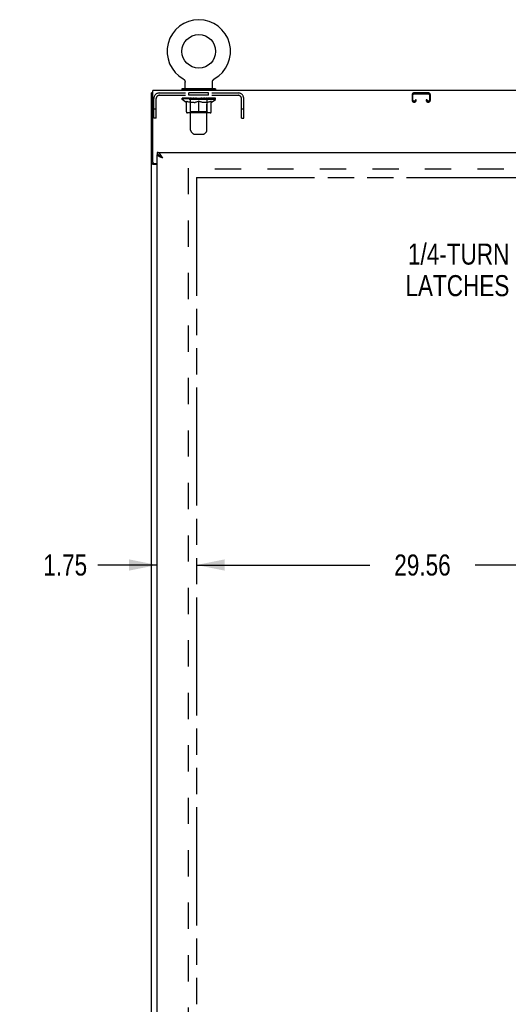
# Model space of a CAD drawing. Header units: inches. Extents: x 0 to 212, y 0 to 138.
# Tile 18 of 43: x 56 to 78, y 42 to 85. Entities that reach past the tile are written whole.
import ezdxf

# ---------------------------------------------------------------- set-up
doc = ezdxf.new("R2010")
doc.units = ezdxf.units.IN
doc.header["$LTSCALE"] = 11.6875
doc.header["$MEASUREMENT"] = 0
doc.linetypes.add('HIDDEN', pattern=[0.2, 0.1, -0.1])
doc.linetypes.add('PHANTOM', pattern=[0.8, 0.45, -0.05, 0.1, -0.05, 0.1, -0.05])
doc.layers.get('0').update_dxf_attribs({"linetype": 'CONTINUOUS'})
for name, color, linetype in [('02___PRT_ALL_AXES', 7, 'CONTINUOUS'), ('AVAILABLE_DOOR_SPACE', 7, 'CONTINUOUS'), ('DEFAULT_2', 8, 'HIDDEN'), ('DIMENSIONS', 7, 'CONTINUOUS')]:
    doc.layers.add(name, color=color, linetype=linetype)
doc.styles.get("Standard").update_dxf_attribs({"font": 'txt', "width": 0.8})
doc.dimstyles.new('DIMSTYLE_1', dxfattribs={"dimtxt": 0.9375, "dimasz": 1.25, "dimexe": 0.09, "dimexo": 0.07, "dimgap": 0.0375, "dimtad": 0, "dimtih": 1, "dimtoh": 1, "dimzin": 4, "dimdsep": 46, "dimtxsty": 'Standard', "dimblk": '_FILLED', "dimblk1": '_FILLED', "dimblk2": '_FILLED', "dimcen": 0.09, "dimadec": 0, "dimazin": 0, "dimtfac": 1, "dimtofl": 0, "dimtmove": 0, "dimatfit": 3, "dimldrblk": '_FILLED', "dimfxl": 0, "dimtolj": 1, "dimtzin": 4, "dimarcsym": 0})

# ---------------------------------------------------------------- blocks, each defined once
blk = doc.blocks.new('_FILLED')
at = {"color": 0, "linetype": 'ByBlock'}
blk.add_solid([(0, 0), (-1, 0.2), (-1, -0.2)], dxfattribs=at)
blk = doc.blocks.new('*D11')
at = {"layer": 'DIMENSIONS', "color": 2, "linetype": 'Continuous'}
for p, q in [((62.474, 61.202), (59.829, 61.202)), ((64.224, 61.202), (66.724, 61.202))]:
    blk.add_line(p, q, dxfattribs=at)
at = {"layer": 'DIMENSIONS', "color": 2, "linetype": 'Continuous', "xscale": 1.25, "yscale": 1.25, "zscale": 1.25}
blk.add_blockref('_FILLED', (62.474, 61.202), dxfattribs=at)
at = {"layer": 'DIMENSIONS', "color": 2, "linetype": 'Continuous', "xscale": 1.25, "yscale": 1.25, "zscale": 1.25, "rotation": 180}
blk.add_blockref('_FILLED', (64.224, 61.202), dxfattribs=at)
at = {"layer": 'DIMENSIONS', "color": 2, "linetype": 'Continuous', "insert": (59.36, 61.671), "char_height": 0.9375, "width": 3, "attachment_point": 3, "line_spacing_factor": 0.9}
blk.add_mtext('1.75', dxfattribs=at)
blk = doc.blocks.new('*D12')
at = {"layer": 'DIMENSIONS', "color": 2, "linetype": 'Continuous'}
for p, q in [((64.224, 61.202), (71.937, 61.202)), ((93.787, 61.202), (76.625, 61.202))]:
    blk.add_line(p, q, dxfattribs=at)
at = {"layer": 'DIMENSIONS', "color": 2, "linetype": 'Continuous', "xscale": 1.25, "yscale": 1.25, "zscale": 1.25, "rotation": 180}
blk.add_blockref('_FILLED', (64.224, 61.202), dxfattribs=at)
at = {"layer": 'DIMENSIONS', "color": 2, "linetype": 'Continuous', "xscale": 1.25, "yscale": 1.25, "zscale": 1.25}
blk.add_blockref('_FILLED', (93.787, 61.202), dxfattribs=at)
at = {"layer": 'DIMENSIONS', "color": 2, "linetype": 'Continuous', "insert": (74.281, 61.671), "char_height": 0.9375, "width": 3.75, "attachment_point": 2, "line_spacing_factor": 0.9}
blk.add_mtext('29.56', dxfattribs=at)

msp = doc.modelspace()

# ---------------------------------------------------------------- linework, layer by layer
at = {"color": 7, "linetype": 'Continuous'}
for p, q in [((63.638, 82.854), (63.638, 82.854)), ((63.638, 82.854), (63.643, 82.851)), ((63.639, 82.854), (63.64, 82.853)), ((63.643, 82.851), (63.648, 82.848)), ((63.648, 82.848), (63.653, 82.845)), ((63.653, 82.845), (63.658, 82.841)), ((63.658, 82.841), (63.663, 82.837)), ((63.663, 82.837), (63.667, 82.833)), ((63.667, 82.833), (63.672, 82.829)), ((63.671, 82.829), (63.676, 82.825)), ((63.676, 82.825), (63.68, 82.82)), ((63.68, 82.821), (63.684, 82.816)), ((63.683, 82.816), (63.687, 82.811)), ((63.687, 82.811), (63.691, 82.806)), ((63.691, 82.806), (63.694, 82.801)), ((63.694, 82.801), (63.697, 82.796)), ((63.697, 82.796), (63.7, 82.791)), ((63.7, 82.791), (63.703, 82.786)), ((63.703, 82.786), (63.705, 82.78)), ((63.705, 82.78), (63.707, 82.775)), ((63.707, 82.775), (63.71, 82.769)), ((63.71, 82.769), (63.711, 82.764)), ((63.711, 82.764), (63.713, 82.758)), ((63.713, 82.758), (63.714, 82.752)), ((63.714, 82.752), (63.716, 82.746)), ((63.716, 82.746), (63.717, 82.74)), ((63.717, 82.74), (63.717, 82.734)), ((63.717, 82.734), (63.718, 82.728)), ((63.718, 82.722), (63.718, 82.717)), ((63.718, 82.432), (63.718, 82.717)), ((64.938, 82.722), (64.939, 82.728)), ((64.938, 82.722), (64.939, 82.728)), ((64.938, 82.717), (64.938, 82.722)), ((64.938, 82.432), (64.938, 82.717)), ((64.939, 82.734), (64.94, 82.74)), ((64.939, 82.728), (64.939, 82.734)), ((64.94, 82.74), (64.941, 82.746)), ((64.941, 82.746), (64.942, 82.752)), ((64.942, 82.752), (64.944, 82.758)), ((64.944, 82.758), (64.945, 82.764)), ((64.945, 82.764), (64.947, 82.769)), ((64.947, 82.769), (64.949, 82.775)), ((64.949, 82.775), (64.952, 82.78)), ((64.952, 82.78), (64.954, 82.786)), ((64.954, 82.786), (64.957, 82.791)), ((64.957, 82.791), (64.96, 82.796)), ((64.96, 82.796), (64.963, 82.801)), ((64.963, 82.801), (64.966, 82.806)), ((64.966, 82.806), (64.97, 82.811)), ((64.97, 82.811), (64.973, 82.816)), ((64.973, 82.816), (64.977, 82.821)), ((64.977, 82.82), (64.981, 82.825)), ((64.981, 82.825), (64.985, 82.829)), ((64.985, 82.829), (64.99, 82.833)), ((64.99, 82.833), (64.994, 82.837)), ((64.994, 82.837), (64.999, 82.841)), ((64.999, 82.841), (65.004, 82.845)), ((65.003, 82.845), (65.008, 82.848)), ((65.008, 82.848), (65.013, 82.851)), ((65.008, 82.848), (65.01, 82.849)), ((65.013, 82.851), (65.018, 82.854)), ((65.017, 82.853), (65.018, 82.854)), ((62.276, 82.23), (62.224, 82.23)), ((63.578, 82.412), (63.578, 82.37)), ((65.078, 82.412), (63.578, 82.412)), ((65.078, 82.37), (63.578, 82.37)), ((63.613, 82.37), (63.613, 82.334)), ((65.043, 82.37), (65.043, 82.334)), ((65.078, 82.412), (65.078, 82.37)), ((62.474, 79.584), (62.474, 79.48)), ((62.598, 79.438), (62.587, 79.445)), ((62.328, 79.082), (62.224, 79.082)), ((62.328, 79.082), (62.328, 79.094))]:
    msp.add_line(p, q, dxfattribs=at)
at = {"color": 3, "linetype": 'Continuous'}
for p, q in [((62.224, 10.438), (62.224, 82.23)), ((62.276, 79.153), (62.276, 82.334)), ((98.172, 82.334), (62.276, 82.334)), ((62.474, 79.584), (97.412, 79.584)), ((62.474, 17.188), (62.474, 79.48)), ((62.474, 79.041), (62.294, 79.041)), ((62.336, 79.093), (62.474, 79.093))]:
    msp.add_line(p, q, dxfattribs=at)
at = {"color": 7, "linetype": 'Continuous'}
for points in [[(63.718, 82.728), (63.718, 82.722), (63.718, 82.717)], [(62.587, 79.445), (62.577, 79.451), (62.567, 79.456), (62.557, 79.461), (62.546, 79.465), (62.536, 79.469), (62.526, 79.472), (62.515, 79.475), (62.505, 79.477), (62.495, 79.479), (62.485, 79.48), (62.474, 79.48)], [(62.721, 79.337), (62.71, 79.345), (62.699, 79.352), (62.688, 79.359), (62.677, 79.366), (62.666, 79.373), (62.656, 79.38), (62.646, 79.387), (62.637, 79.394), (62.628, 79.402), (62.62, 79.409), (62.613, 79.416), (62.606, 79.423), (62.599, 79.43), (62.594, 79.437), (62.59, 79.443)], [(62.721, 79.337), (62.711, 79.347), (62.7, 79.356), (62.69, 79.365), (62.68, 79.374), (62.67, 79.383), (62.659, 79.392), (62.649, 79.4), (62.639, 79.409), (62.628, 79.417), (62.618, 79.424), (62.608, 79.431), (62.598, 79.438)], [(62.344, 79.067), (62.342, 79.068), (62.339, 79.069), (62.337, 79.071), (62.335, 79.072), (62.333, 79.073), (62.332, 79.075), (62.33, 79.076), (62.329, 79.078), (62.329, 79.079), (62.328, 79.081), (62.328, 79.082)], [(62.369, 79.041), (62.369, 79.043), (62.369, 79.045), (62.368, 79.047), (62.368, 79.049), (62.367, 79.051), (62.366, 79.052), (62.365, 79.054), (62.363, 79.055), (62.361, 79.057), (62.36, 79.058), (62.358, 79.06), (62.356, 79.061), (62.354, 79.062), (62.351, 79.063), (62.349, 79.065), (62.344, 79.067)]]:
    msp.add_lwpolyline(points, dxfattribs=at)
at = {"color": 3, "linetype": 'Continuous'}
for points in [[(62.628, 79.474), (62.618, 79.488), (62.608, 79.5), (62.598, 79.512), (62.587, 79.523), (62.577, 79.533), (62.567, 79.542), (62.557, 79.551), (62.546, 79.559), (62.536, 79.565), (62.526, 79.571), (62.515, 79.576), (62.505, 79.579), (62.495, 79.582), (62.485, 79.583), (62.474, 79.584)], [(62.584, 79.391), (62.571, 79.397), (62.558, 79.403), (62.547, 79.409), (62.536, 79.415), (62.525, 79.421), (62.516, 79.427), (62.507, 79.432), (62.5, 79.438), (62.493, 79.444), (62.487, 79.45), (62.483, 79.456), (62.479, 79.462), (62.476, 79.468), (62.475, 79.474), (62.474, 79.48)], [(62.721, 79.337), (62.705, 79.343), (62.689, 79.349), (62.673, 79.355), (62.657, 79.361), (62.642, 79.367), (62.627, 79.373), (62.612, 79.379), (62.598, 79.385), (62.584, 79.391)], [(62.721, 79.337), (62.711, 79.354), (62.7, 79.37), (62.69, 79.386), (62.68, 79.401), (62.67, 79.417), (62.659, 79.432), (62.649, 79.446), (62.639, 79.461), (62.628, 79.474)], [(62.294, 79.041), (62.292, 79.043), (62.29, 79.045), (62.287, 79.046), (62.284, 79.048), (62.28, 79.049), (62.276, 79.051), (62.272, 79.052), (62.268, 79.053), (62.264, 79.055), (62.26, 79.056), (62.256, 79.057), (62.252, 79.059), (62.248, 79.06), (62.245, 79.062), (62.242, 79.063), (62.239, 79.064), (62.236, 79.066), (62.234, 79.068), (62.231, 79.069), (62.229, 79.071), (62.228, 79.073), (62.227, 79.074), (62.226, 79.076), (62.225, 79.078), (62.225, 79.08), (62.224, 79.082)]]:
    msp.add_lwpolyline(points, dxfattribs=at)
at = {"color": 7, "linetype": 'Continuous'}
msp.add_circle((64.328, 84.084), 0.75, dxfattribs=at)
for centre, radius, start, end in [((64.328, 84.084), 1.41, 299.2655, 240.7345), ((63.738, 82.432), 0.02, 180, 270), ((64.918, 82.432), 0.02, 270, 360)]:
    msp.add_arc(centre, radius, start, end, dxfattribs=at)
at = {"color": 3, "linetype": 'Continuous'}
msp.add_arc((62.336, 79.153), 0.06, 180, 270, dxfattribs=at)
at = {"layer": '02___PRT_ALL_AXES', "color": 8, "linetype": 'HIDDEN'}
for p, q in [((63.891, 82.126), (63.891, 82.23)), ((64.766, 82.23), (63.891, 82.23)), ((64.766, 82.126), (63.891, 82.126)), ((64.766, 82.126), (64.766, 82.23))]:
    msp.add_line(p, q, dxfattribs=at)
at = {"layer": 'AVAILABLE_DOOR_SPACE', "color": 4, "linetype": 'PHANTOM'}
for q in [(64.224, 18.209), (78.943, 78.459)]:
    msp.add_line((64.224, 78.459), q, dxfattribs=at)
at = {"layer": 'DEFAULT_2', "color": 8, "linetype": 'HIDDEN'}
for p, q in [((63.638, 82.854), (63.638, 82.854)), ((63.647, 82.849), (63.648, 82.848)), ((65.018, 82.854), (65.019, 82.854)), ((62.575, 82.23), (66.082, 82.23)), ((62.575, 82.126), (66.082, 82.126)), ((63.923, 82.412), (63.923, 82.334)), ((63.963, 80.566), (63.963, 82.382)), ((64.693, 80.566), (64.693, 82.382)), ((64.733, 82.412), (64.733, 82.334)), ((73.818, 82.15), (73.818, 81.904)), ((73.858, 81.904), (73.858, 82.15)), ((74.551, 82.23), (73.898, 82.23)), ((73.898, 82.19), (74.551, 82.19)), ((74.591, 82.15), (74.591, 81.904)), ((74.631, 81.904), (74.631, 82.15)), ((62.328, 81.105), (62.328, 81.983)), ((62.432, 81.105), (62.432, 81.983)), ((63.585, 81.937), (63.585, 81.992)), ((63.771, 81.807), (63.585, 81.937)), ((65.072, 81.937), (63.585, 81.937)), ((63.596, 81.984), (63.596, 81.992)), ((63.607, 81.98), (63.607, 81.984)), ((63.607, 81.98), (65.05, 81.98)), ((63.617, 81.98), (63.617, 81.984)), ((63.618, 81.98), (63.618, 81.984)), ((63.63, 81.984), (63.63, 81.992)), ((63.649, 81.98), (63.649, 81.984)), ((63.651, 81.98), (63.651, 81.984)), ((63.684, 81.984), (63.684, 81.992)), ((63.702, 81.98), (63.702, 81.984)), ((63.705, 81.98), (63.705, 81.984)), ((63.942, 81.984), (63.713, 81.984)), ((63.759, 81.984), (63.759, 81.992)), ((63.76, 81.98), (63.76, 81.984)), ((63.761, 81.98), (63.761, 81.984)), ((63.764, 81.98), (63.764, 81.984)), ((63.771, 81.807), (63.778, 81.807)), ((63.773, 81.98), (63.773, 81.984)), ((63.774, 81.98), (63.774, 81.984)), ((63.778, 81.98), (63.778, 81.984)), ((63.778, 81.382), (63.778, 81.862)), ((63.778, 81.862), (63.813, 81.848)), ((63.781, 81.98), (63.781, 81.985)), ((63.785, 81.98), (63.785, 81.984)), ((63.804, 81.98), (63.804, 81.984)), ((63.847, 81.837), (63.812, 81.849)), ((63.822, 81.98), (63.822, 81.984)), ((63.825, 81.98), (63.825, 81.987)), ((63.88, 81.827), (63.846, 81.837)), ((63.85, 81.984), (63.85, 81.992)), ((63.85, 81.98), (63.85, 81.984)), ((63.862, 81.98), (63.862, 81.984)), ((63.867, 81.98), (63.867, 81.984)), ((63.875, 81.98), (63.875, 81.984)), ((63.913, 81.818), (63.88, 81.827)), ((63.891, 81.98), (63.891, 81.989)), ((63.911, 81.98), (63.911, 81.984)), ((63.946, 81.812), (63.913, 81.819)), ((63.914, 81.98), (63.914, 81.984)), ((63.942, 81.98), (63.942, 81.984)), ((63.979, 81.807), (63.946, 81.812)), ((64.02, 81.984), (63.954, 81.984)), ((63.957, 81.984), (63.957, 81.992)), ((63.962, 81.385), (63.962, 81.934)), ((63.965, 81.98), (63.965, 81.984)), ((63.97, 81.98), (63.97, 81.984)), ((63.977, 81.98), (63.977, 81.99)), ((64.127, 81.807), (63.979, 81.807)), ((63.985, 81.98), (63.985, 81.984)), ((63.996, 81.98), (63.996, 81.984)), ((64.02, 81.98), (64.02, 81.984)), ((64.108, 81.984), (64.045, 81.984)), ((64.069, 81.98), (64.069, 81.984)), ((64.074, 81.984), (64.074, 81.992)), ((64.078, 81.98), (64.078, 81.984)), ((64.081, 81.98), (64.081, 81.991)), ((64.085, 81.98), (64.085, 81.984)), ((64.094, 81.98), (64.094, 81.984)), ((64.108, 81.98), (64.108, 81.984)), ((64.127, 81.807), (64.16, 81.812)), ((64.202, 81.984), (64.144, 81.984)), ((64.194, 81.819), (64.16, 81.812)), ((64.161, 81.98), (64.161, 81.984)), ((64.227, 81.827), (64.193, 81.818)), ((64.194, 81.984), (64.328, 81.992)), ((64.199, 81.984), (64.199, 81.992)), ((64.2, 81.992), (64.199, 81.992)), ((64.2, 81.984), (64.2, 81.992)), ((64.2, 81.98), (64.2, 81.984)), ((64.202, 81.98), (64.202, 81.984)), ((64.205, 81.98), (64.205, 81.984)), ((64.206, 81.98), (64.206, 81.984)), ((64.26, 81.837), (64.226, 81.827)), ((64.3, 81.984), (64.249, 81.984)), ((64.257, 81.98), (64.257, 81.984)), ((64.294, 81.849), (64.259, 81.837)), ((64.328, 81.862), (64.294, 81.848)), ((64.3, 81.98), (64.3, 81.984)), ((64.325, 81.984), (64.325, 81.984)), ((64.325, 81.98), (64.325, 81.984)), ((64.325, 81.98), (64.325, 81.984)), ((64.328, 81.984), (64.328, 81.992)), ((64.328, 81.339), (64.328, 81.862)), ((64.328, 81.862), (64.363, 81.848)), ((64.331, 81.98), (64.331, 81.984)), ((64.331, 81.984), (64.332, 81.984)), ((64.332, 81.98), (64.332, 81.984)), ((64.334, 81.984), (64.407, 81.984)), ((64.357, 81.98), (64.357, 81.984)), ((64.397, 81.837), (64.363, 81.849)), ((64.371, 81.984), (64.371, 81.989)), ((64.371, 81.989), (64.463, 81.984)), ((64.396, 81.984), (64.396, 81.988)), ((64.431, 81.827), (64.397, 81.837)), ((64.399, 81.98), (64.399, 81.984)), ((64.464, 81.818), (64.43, 81.827)), ((64.45, 81.98), (64.45, 81.984)), ((64.452, 81.98), (64.452, 81.984)), ((64.455, 81.98), (64.455, 81.984)), ((64.455, 81.984), (64.512, 81.984)), ((64.457, 81.984), (64.457, 81.992)), ((64.457, 81.984), (64.457, 81.992)), ((64.457, 81.992), (64.457, 81.992)), ((64.457, 81.98), (64.457, 81.984)), ((64.497, 81.812), (64.463, 81.819)), ((64.496, 81.98), (64.496, 81.984)), ((64.53, 81.807), (64.496, 81.812)), ((64.678, 81.807), (64.53, 81.807)), ((64.549, 81.98), (64.549, 81.984)), ((64.549, 81.984), (64.612, 81.984)), ((64.563, 81.98), (64.563, 81.984)), ((64.572, 81.98), (64.572, 81.984)), ((64.576, 81.98), (64.576, 81.991)), ((64.578, 81.98), (64.578, 81.984)), ((64.583, 81.984), (64.583, 81.992)), ((64.588, 81.98), (64.588, 81.984)), ((64.637, 81.98), (64.637, 81.984)), ((64.637, 81.984), (64.703, 81.984)), ((64.661, 81.98), (64.661, 81.984)), ((64.672, 81.98), (64.672, 81.984)), ((64.678, 81.807), (64.711, 81.812)), ((64.68, 81.98), (64.68, 81.99)), ((64.686, 81.98), (64.686, 81.984)), ((64.692, 81.98), (64.692, 81.984)), ((64.694, 81.385), (64.694, 81.934)), ((64.7, 81.984), (64.7, 81.992)), ((64.744, 81.819), (64.71, 81.812)), ((64.715, 81.98), (64.715, 81.984)), ((64.715, 81.984), (64.944, 81.984)), ((64.743, 81.98), (64.743, 81.984)), ((64.777, 81.827), (64.743, 81.818)), ((64.745, 81.98), (64.745, 81.984)), ((64.766, 81.98), (64.766, 81.989)), ((64.811, 81.837), (64.777, 81.827)), ((64.782, 81.98), (64.782, 81.984)), ((64.79, 81.98), (64.79, 81.984)), ((64.795, 81.98), (64.795, 81.984)), ((64.806, 81.984), (64.806, 81.992)), ((64.806, 81.98), (64.806, 81.984)), ((64.845, 81.849), (64.81, 81.837)), ((64.832, 81.98), (64.832, 81.987)), ((64.835, 81.98), (64.835, 81.984)), ((64.879, 81.862), (64.844, 81.848)), ((64.853, 81.98), (64.853, 81.984)), ((64.872, 81.98), (64.872, 81.984)), ((64.876, 81.98), (64.876, 81.985)), ((64.879, 81.98), (64.879, 81.984)), ((64.879, 81.382), (64.879, 81.862)), ((64.879, 81.807), (64.885, 81.807)), ((64.883, 81.98), (64.883, 81.984)), ((64.883, 81.98), (64.883, 81.984)), ((64.885, 81.807), (65.072, 81.937)), ((64.893, 81.98), (64.893, 81.984)), ((64.896, 81.98), (64.896, 81.984)), ((64.897, 81.98), (64.897, 81.984)), ((64.898, 81.984), (64.898, 81.992)), ((64.952, 81.98), (64.952, 81.984)), ((64.955, 81.98), (64.955, 81.984)), ((64.972, 81.984), (64.972, 81.992)), ((65.005, 81.98), (65.005, 81.984)), ((65.008, 81.98), (65.008, 81.984)), ((65.027, 81.984), (65.027, 81.992)), ((65.038, 81.98), (65.038, 81.984)), ((65.04, 81.98), (65.04, 81.984)), ((65.05, 81.98), (65.05, 81.984)), ((65.061, 81.984), (65.061, 81.992)), ((65.072, 81.937), (65.072, 81.992)), ((66.224, 81.105), (66.224, 81.983)), ((66.328, 81.105), (66.328, 81.983)), ((73.926, 81.864), (73.898, 81.864)), ((73.898, 81.824), (73.926, 81.824)), ((73.966, 81.917), (73.966, 81.904)), ((74.006, 81.917), (73.966, 81.917)), ((74.006, 81.904), (74.006, 81.917)), ((74.443, 81.917), (74.443, 81.904)), ((74.483, 81.917), (74.443, 81.917)), ((74.483, 81.904), (74.483, 81.917)), ((74.551, 81.864), (74.523, 81.864)), ((74.523, 81.824), (74.551, 81.824)), ((62.432, 81.51), (62.328, 81.51)), ((64.835, 81.339), (63.821, 81.339)), ((63.962, 81.385), (63.916, 81.339)), ((64.694, 81.385), (63.962, 81.385)), ((64.694, 81.385), (64.741, 81.339)), ((66.328, 81.51), (66.224, 81.51)), ((62.432, 81.105), (62.328, 81.105)), ((66.224, 81.105), (66.328, 81.105)), ((64.064, 80.424), (63.993, 80.496)), ((64.135, 80.395), (64.522, 80.395)), ((64.593, 80.424), (64.664, 80.496)), ((63.849, 78.886), (63.849, 17.782)), ((96.599, 78.834), (63.849, 78.834))]:
    msp.add_line(p, q, dxfattribs=at)
for centre, radius, start, end in [((62.575, 81.983), 0.246, 90, 180), ((62.575, 81.983), 0.142, 90, 180), ((63.933, 82.382), 0.03, 0, 90), ((64.723, 82.382), 0.03, 90, 180), ((66.082, 81.983), 0.246, 0, 90), ((66.082, 81.983), 0.142, 0, 90), ((73.898, 82.15), 0.08, 90, 180), ((73.898, 82.15), 0.04, 90, 180), ((74.551, 82.15), 0.08, 0, 90), ((74.551, 82.15), 0.04, 0, 90), ((63.916, 81.934), 0.0466, 0, 90), ((64.741, 81.934), 0.0466, 90, 180), ((73.898, 81.904), 0.08, 180, 270), ((73.898, 81.904), 0.04, 180, 270), ((73.926, 81.904), 0.08, 270, 360), ((73.926, 81.904), 0.04, 270, 360), ((74.523, 81.904), 0.08, 180, 270), ((74.523, 81.904), 0.04, 180, 270), ((74.551, 81.904), 0.08, 270, 360), ((74.551, 81.904), 0.04, 270, 360), ((63.821, 81.382), 0.0434, 180, 270), ((64.835, 81.382), 0.0434, 270, 360), ((64.063, 80.566), 0.1, 180, 225), ((64.135, 80.495), 0.1, 225, 270), ((64.522, 80.495), 0.1, 270, 315), ((64.593, 80.566), 0.1, 315, 360)]:
    msp.add_arc(centre, radius, start, end, dxfattribs=at)
for centre, major_axis, ratio, start_param, end_param in [((64.328, 81.992), (0.743, 0.008), 0.059247, 2.966439, 3.140971), ((63.562, 81.978), (0.232, 0), 0.060167, 0.426548, 1.470503), ((64.328, 81.992), (0.744, 0), 0.060167, 3.141593, 3.316126), ((63.562, 81.97), (0.232, 0.002), 0.059247, 1.374323, 1.469882), ((64.328, 81.992), (0.743, 0.015), 0.056515, 2.79136, 2.965893), ((63.533, 81.978), (0.232, 0.002), 0.059247, 0.251393, 1.295349), ((63.613, 81.978), (0.232, -0.002), 0.059247, 0.601702, 1.645657), ((64.328, 81.992), (0.743, -0.008), 0.059247, -2.966439, -2.791906), ((63.613, 81.97), (0.232, 0), 0.060167, 1.549477, 1.645036), ((63.533, 81.97), (0.232, 0.005), 0.056515, 1.199244, 1.294804), ((63.617, 81.973), (0.192, 0.002), 0.059247, 1.051627, 1.625044), ((63.594, 81.973), (0.192, 0.004), 0.056515, 0.876548, 1.449966), ((63.662, 81.973), (0.192, 0), 0.060167, 1.226781, 1.800198), ((64.328, 81.992), (0.743, 0.022), 0.052059, 2.616423, 2.790956), ((63.529, 81.978), (0.232, 0.005), 0.056515, 0.076315, 1.120271), ((63.687, 81.978), (0.232, -0.005), 0.056515, 0.77678, 1.820736), ((64.328, 81.992), (0.743, -0.015), 0.056515, -2.79136, -2.616827), ((63.687, 81.97), (0.232, -0.002), 0.059247, 1.724631, 1.82019), ((63.529, 81.97), (0.232, 0.007), 0.052059, 1.024308, 1.119867), ((63.593, 81.973), (0.192, 0.006), 0.052059, 0.701611, 1.275029), ((63.727, 81.973), (0.192, -0.002), 0.059247, 1.401935, 1.975352), ((64.328, 81.992), (0.743, 0.029), 0.046022, 2.441677, 2.61621), ((63.78, 81.978), (0.232, -0.007), 0.052059, 0.951717, 1.995673), ((63.549, 81.978), (0.232, 0.007), 0.052059, -0.098622, 0.945334), ((64.328, 81.992), (0.743, -0.022), 0.052059, -2.616423, -2.441891), ((63.78, 81.97), (0.232, -0.005), 0.056515, 1.899709, 1.995269), ((63.549, 81.97), (0.232, 0.009), 0.046022, 0.849561, 0.945121), ((63.615, 81.973), (0.192, 0.007), 0.046022, 0.526865, 1.100283), ((63.81, 81.973), (0.192, -0.004), 0.056515, 1.577013, 2.150431), ((64.328, 81.992), (0.743, 0.034), 0.038593, 2.267147, 2.44168), ((63.889, 81.978), (0.232, -0.009), 0.046022, 1.126463, 2.170419), ((63.593, 81.978), (0.232, 0.009), 0.046022, -0.273368, 0.770588), ((64.328, 81.992), (0.743, -0.029), 0.046022, -2.441677, -2.267144), ((63.889, 81.97), (0.232, -0.007), 0.052059, 2.074646, 2.170205), ((63.593, 81.97), (0.232, 0.011), 0.038593, 0.675031, 0.77059), ((63.658, 81.973), (0.192, 0.009), 0.038593, 0.352335, 0.925752), ((63.909, 81.973), (0.192, -0.006), 0.052059, 1.75195, 2.325367), ((64.328, 81.992), (0.743, 0.039), 0.030002, 2.09283, 2.267363), ((64.012, 81.978), (0.232, -0.011), 0.038593, 1.300994, 2.344949), ((63.659, 81.978), (0.232, 0.011), 0.038593, -0.447899, 0.596057), ((64.328, 81.992), (0.743, -0.034), 0.038593, -2.267147, -2.092614), ((64.012, 81.97), (0.232, -0.009), 0.046022, 2.249392, 2.344952), ((63.659, 81.97), (0.232, 0.012), 0.030002, 0.500714, 0.596274), ((63.722, 81.973), (0.192, 0.01), 0.030002, 0.178018, 0.751436), ((64.021, 81.973), (0.192, -0.007), 0.046022, 1.926696, 2.500114), ((63.745, 81.978), (0.232, 0.012), 0.030002, -0.622215, 0.421741), ((64.328, 81.992), (0.743, 0.042), 0.020513, 1.918702, 2.093235), ((64.145, 81.978), (0.232, -0.012), 0.030002, 1.47531, 2.519266), ((64.328, 81.992), (0.743, -0.039), 0.030002, -2.09283, -1.918297), ((64.145, 81.97), (0.232, -0.011), 0.038593, 2.423923, 2.519482), ((63.745, 81.97), (0.232, 0.013), 0.020513, 0.326586, 0.422146), ((63.804, 81.973), (0.192, 0.011), 0.020513, 0.00389, 0.577307), ((64.142, 81.973), (0.192, -0.009), 0.038593, 2.101227, 2.674644), ((63.849, 81.978), (0.232, 0.013), 0.020513, -0.796343, 0.247613), ((64.328, 81.992), (0.743, 0.044), 0.010411, 1.744712, 1.919245), ((64.283, 81.978), (0.232, -0.013), 0.020513, 1.649438, 2.693394), ((64.328, 81.992), (0.743, -0.042), 0.020513, -1.918702, -1.744169), ((64.283, 81.97), (0.232, -0.012), 0.030002, 2.598239, 2.693799), ((63.849, 81.97), (0.232, 0.014), 0.010411, 0.152596, 0.248156), ((63.902, 81.973), (0.192, 0.011), 0.010411, 6.113086, 6.686503), ((64.269, 81.973), (0.192, -0.01), 0.030002, 2.275543, 2.848961), ((63.968, 81.978), (0.232, 0.014), 0.010411, -0.970333, -0.000837), ((64.422, 81.978), (0.232, -0.014), 0.010411, 1.823428, 2.867384), ((64.328, 81.992), (0.743, -0.044), 0.010411, -1.744712, -1.56247), ((64.422, 81.97), (0.232, -0.013), 0.020513, 2.772368, 2.867927), ((64.397, 81.973), (0.192, -0.011), 0.020513, 2.449671, 3.023089), ((64.234, 81.978), (0.232, 0.014), 0.010411, 0.274209, 1.318165), ((64.133, 81.973), (0.192, 0.011), 0.010411, -0.000452, 0.517932), ((64.098, 81.97), (0.232, 0.014), 0.010411, 0.099676, 0.195236), ((64.328, 81.992), (0.743, 0.044), 0.010411, -1.571413, -1.39688), ((64.524, 81.973), (0.192, -0.011), 0.010411, 2.623661, 3.141974), ((64.559, 81.97), (0.232, -0.014), 0.010411, 2.734394, 2.946357), ((64.374, 81.978), (0.232, 0.013), 0.020513, 0.448199, 1.492154), ((64.26, 81.973), (0.192, 0.011), 0.020513, 0.118504, 0.691921), ((64.234, 81.97), (0.232, 0.013), 0.020513, 0.273666, 0.369225), ((64.328, 81.992), (0.743, 0.042), 0.020513, -1.397424, -1.222891), ((64.689, 81.978), (0.232, -0.014), 0.010411, -3.140756, -2.17126), ((64.328, 81.992), (0.743, -0.044), 0.010411, 1.222347, 1.39688), ((64.512, 81.978), (0.232, 0.012), 0.030002, 0.622327, 1.666283), ((64.388, 81.973), (0.192, 0.01), 0.030002, 0.292632, 0.86605), ((64.755, 81.973), (0.192, -0.011), 0.010411, 2.738275, 3.311692), ((64.807, 81.978), (0.232, -0.013), 0.020513, 2.89398, 3.937936), ((64.374, 81.97), (0.232, 0.012), 0.030002, 0.447794, 0.543354), ((64.807, 81.97), (0.232, -0.014), 0.010411, 2.893437, 2.988996), ((64.645, 81.978), (0.232, 0.011), 0.038593, 0.796643, 1.840599), ((64.328, 81.992), (0.743, 0.039), 0.030002, -1.223295, -1.048762), ((64.328, 81.992), (0.743, -0.042), 0.020513, 1.048358, 1.222891), ((64.515, 81.973), (0.192, 0.009), 0.038593, 0.466948, 1.040366), ((64.853, 81.973), (0.192, -0.011), 0.020513, 2.564285, 3.137703), ((64.911, 81.978), (0.232, -0.012), 0.030002, 2.719852, 3.763807), ((64.767, 81.978), (0.232, 0.009), 0.046022, 0.971174, 2.01513), ((64.512, 81.97), (0.232, 0.011), 0.038593, 0.62211, 0.71767), ((64.911, 81.97), (0.232, -0.013), 0.020513, 2.719447, 2.815007), ((64.328, 81.992), (0.743, 0.034), 0.038593, -1.048979, -0.874446), ((64.328, 81.992), (0.743, -0.039), 0.030002, 0.874229, 1.048762), ((64.636, 81.973), (0.192, 0.007), 0.046022, 0.641479, 1.214897), ((64.877, 81.978), (0.232, 0.007), 0.052059, 1.14592, 2.189876), ((64.935, 81.973), (0.192, -0.01), 0.030002, 2.390157, 2.963574), ((64.998, 81.978), (0.232, -0.011), 0.038593, 2.545535, 3.589491), ((64.748, 81.973), (0.192, 0.006), 0.052059, 0.816225, 1.389643), ((64.645, 81.97), (0.232, 0.009), 0.046022, 0.796641, 0.892201), ((64.998, 81.97), (0.232, -0.012), 0.030002, 2.545319, 2.640878), ((64.97, 81.978), (0.232, 0.005), 0.056515, 1.320857, 2.364813), ((64.328, 81.992), (0.743, 0.029), 0.046022, -0.874448, -0.699915), ((64.328, 81.992), (0.743, -0.034), 0.038593, 0.699913, 0.874446), ((65.064, 81.978), (0.232, -0.009), 0.046022, 2.371005, 3.41496), ((64.999, 81.973), (0.192, -0.009), 0.038593, 2.21584, 2.789258), ((64.847, 81.973), (0.192, 0.004), 0.056515, 0.991162, 1.564579), ((65.043, 81.978), (0.232, 0.002), 0.059247, 1.495935, 2.539891), ((65.108, 81.978), (0.232, -0.007), 0.052059, 2.196258, 3.240214), ((65.042, 81.973), (0.192, -0.007), 0.046022, 2.04131, 2.614727), ((64.767, 81.97), (0.232, 0.007), 0.052059, 0.971387, 1.066947), ((65.064, 81.97), (0.232, -0.011), 0.038593, 2.371002, 2.466562), ((65.095, 81.978), (0.232, 0), 0.060167, 1.671089, 2.715045), ((65.128, 81.978), (0.232, -0.005), 0.056515, 2.021322, 3.065278), ((64.93, 81.973), (0.192, 0.002), 0.059247, 1.16624, 1.739658), ((64.328, 81.992), (0.743, 0.022), 0.052059, -0.699702, -0.525169), ((64.328, 81.992), (0.743, -0.029), 0.046022, 0.525382, 0.699915), ((65.123, 81.978), (0.232, -0.002), 0.059247, 1.846243, 2.890199), ((65.063, 81.973), (0.192, -0.006), 0.052059, 1.866564, 2.439981), ((64.995, 81.973), (0.192, 0), 0.060167, 1.341394, 1.914812), ((65.063, 81.973), (0.192, -0.004), 0.056515, 1.691627, 2.265045), ((65.039, 81.973), (0.192, -0.002), 0.059247, 1.516549, 2.089966), ((64.877, 81.97), (0.232, 0.005), 0.056515, 1.146324, 1.241883), ((65.108, 81.97), (0.232, -0.009), 0.046022, 2.196472, 2.292031), ((64.328, 81.992), (0.743, 0.015), 0.056515, -0.524765, -0.350233), ((64.328, 81.992), (0.743, -0.022), 0.052059, 0.350636, 0.525169), ((64.97, 81.97), (0.232, 0.002), 0.059247, 1.321402, 1.416962), ((65.128, 81.97), (0.232, -0.007), 0.052059, 2.021726, 2.117285), ((64.328, 81.992), (0.743, 0.008), 0.059247, -0.349687, -0.175154), ((64.328, 81.992), (0.743, -0.015), 0.056515, 0.1757, 0.350233), ((65.043, 81.97), (0.232, 0), 0.060167, 1.496556, 1.592116), ((65.123, 81.97), (0.232, -0.005), 0.056515, 1.846789, 1.942348), ((65.095, 81.97), (0.232, -0.002), 0.059247, 1.67171, 1.76727), ((64.328, 81.992), (0.744, 0), 0.060167, -0.174533, 0), ((64.328, 81.992), (0.743, -0.008), 0.059247, 0.000621, 0.175154)]:
    msp.add_ellipse(centre, major_axis=major_axis, ratio=ratio, start_param=start_param, end_param=end_param, dxfattribs=at)

# ---------------------------------------------------------------- texts
at = {"layer": 'DIMENSIONS', "color": 2, "linetype": 'Continuous', "insert": (78.147, 75.522), "char_height": 0.9375, "width": 6, "attachment_point": 3, "line_spacing_factor": 0.9}
msp.add_mtext('1/4-TURN\\PLATCHES', dxfattribs=at)

# ---------------------------------------------------------------- dimensions: what is measured, and where the dimension line sits
at = {"layer": 'DIMENSIONS', "color": 2, "linetype": 'Continuous'}
dim = msp.add_linear_dim(base=(62.474, 61.202), p1=(64.224, 78.459), p2=(62.474, 72.856), angle=180, dimstyle='DIMSTYLE_1', dxfattribs=at)
dim.commit()
dim.dimension.update_dxf_attribs({"geometry": '*D11', "text_midpoint": (57.86, 61.202), "dimtype": 160})
dim = msp.add_linear_dim(base=(93.787, 61.202), p1=(64.224, 78.459), p2=(93.787, 49.209), dimstyle='DIMSTYLE_1', dxfattribs=at)
dim.commit()
dim.dimension.update_dxf_attribs({"geometry": '*D12', "text_midpoint": (74.281, 61.202), "dimtype": 160})

doc.saveas('drawing.dxf')
